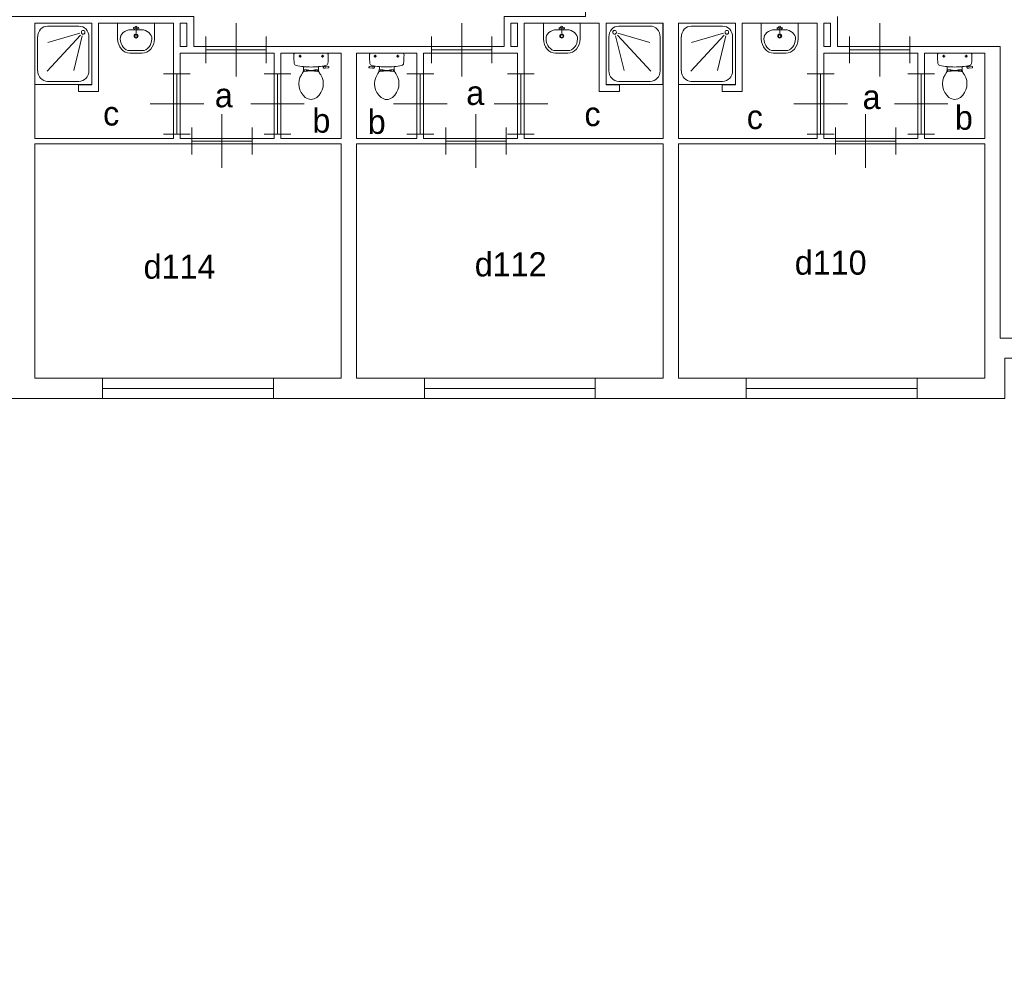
# Model space of a CAD drawing. Header units: millimetres. Extents: x -15 to 226, y -21 to 63.
# Tile 13 of 62: x 22 to 36, y 24 to 39. Entities that reach past the tile are written whole.
import ezdxf
from ezdxf.enums import TextEntityAlignment as Align

# ---------------------------------------------------------------- set-up
doc = ezdxf.new("R2010")
doc.units = ezdxf.units.MM
for name, color, linetype in [('BINNENMUUR', 7, 'Continuous'), ('BOUWKUNDE', 7, 'Continuous'), ('BUITENMUUR', 7, 'Continuous'), ('EILAND', 7, 'Continuous'), ('LABEL', 7, 'Continuous'), ('SANITAIR', 7, 'Continuous')]:
    doc.layers.add(name, color=color, linetype=linetype)
doc.styles.add('dgn000', font='dgn000.shx')

# ---------------------------------------------------------------- blocks, each defined once
blk = doc.blocks.new('202124')
at = {"layer": 'BOUWKUNDE', "color": 1, "linetype": 'Continuous', "lineweight": 0}
for p, q in [((0.45, 0), (0.45, 0.4)), ((0, -0.2), (0, 0.2)), ((0.9, -0.2), (0.9, 0.2)), ((0, 0), (0.9, 0)), ((0.45, -0.4), (0.45, 0))]:
    blk.add_line(p, q, dxfattribs=at)
blk = doc.blocks.new('202125')
at = {"layer": 'BOUWKUNDE', "color": 1, "linetype": 'Continuous', "lineweight": 0}
for p, q in [((-0.2, 0), (0.2, 0)), ((0, 0), (0, -0.9)), ((-0.4, -0.45), (0, -0.45)), ((0, -0.45), (0.4, -0.45)), ((-0.2, -0.9), (0.2, -0.9))]:
    blk.add_line(p, q, dxfattribs=at)
blk = doc.blocks.new('202126')
at = {"layer": 'BOUWKUNDE', "color": 1, "linetype": 'Continuous', "lineweight": 0}
for p, q in [((-0.2, 0), (0.2, 0)), ((0, 0), (0, -0.9)), ((-0.4, -0.45), (0, -0.45)), ((0, -0.45), (0.4, -0.45)), ((-0.2, -0.9), (0.2, -0.9))]:
    blk.add_line(p, q, dxfattribs=at)
blk = doc.blocks.new('202127')
at = {"layer": 'BOUWKUNDE', "color": 1, "linetype": 'Continuous', "lineweight": 0}
for p, q in [((0.45, 0), (0.45, 0.4)), ((0, -0.2), (0, 0.2)), ((0.9, -0.2), (0.9, 0.2)), ((0, 0), (0.9, 0)), ((0.45, -0.4), (0.45, 0))]:
    blk.add_line(p, q, dxfattribs=at)
blk = doc.blocks.new('202128')
at = {"layer": 'BOUWKUNDE', "color": 1, "linetype": 'Continuous', "lineweight": 0}
for p, q in [((-0.2, 0), (0.2, 0)), ((0, 0), (0, -0.9)), ((-0.4, -0.45), (0, -0.45)), ((0, -0.45), (0.4, -0.45)), ((-0.2, -0.9), (0.2, -0.9))]:
    blk.add_line(p, q, dxfattribs=at)
blk = doc.blocks.new('202129')
at = {"layer": 'BOUWKUNDE', "color": 1, "linetype": 'Continuous', "lineweight": 0}
for p, q in [((0.45, 0), (0.45, 0.4)), ((0, -0.2), (0, 0.2)), ((0.9, -0.2), (0.9, 0.2)), ((0, 0), (0.9, 0)), ((0.45, -0.4), (0.45, 0))]:
    blk.add_line(p, q, dxfattribs=at)
blk = doc.blocks.new('202130')
at = {"layer": 'BOUWKUNDE', "color": 1, "linetype": 'Continuous', "lineweight": 0}
for p, q in [((0.2, 0.9), (-0.2, 0.9)), ((0, 0), (0, 0.9)), ((0, 0.45), (-0.4, 0.45)), ((0.4, 0.45), (0, 0.45)), ((0.2, 0), (-0.2, 0))]:
    blk.add_line(p, q, dxfattribs=at)
blk = doc.blocks.new('202131')
at = {"layer": 'BOUWKUNDE', "color": 1, "linetype": 'Continuous', "lineweight": 0}
for p, q in [((-0.45, 0.4), (-0.45, 0)), ((-0.9, 0.2), (-0.9, -0.2)), ((0, 0.2), (0, -0.2)), ((0, 0), (-0.9, 0)), ((-0.45, 0), (-0.45, -0.4))]:
    blk.add_line(p, q, dxfattribs=at)
blk = doc.blocks.new('202132')
at = {"layer": 'BOUWKUNDE', "color": 1, "linetype": 'Continuous', "lineweight": 0}
for p, q in [((-0.2, 0), (0.2, 0)), ((0, 0), (0, -0.9)), ((-0.4, -0.45), (0, -0.45)), ((0, -0.45), (0.4, -0.45)), ((-0.2, -0.9), (0.2, -0.9))]:
    blk.add_line(p, q, dxfattribs=at)
blk = doc.blocks.new('202133')
at = {"layer": 'BOUWKUNDE', "color": 1, "linetype": 'Continuous', "lineweight": 0}
for p, q in [((-0.45, 0.4), (-0.45, 0)), ((-0.9, 0.2), (-0.9, -0.2)), ((0, 0.2), (0, -0.2)), ((0, 0), (-0.9, 0)), ((-0.45, 0), (-0.45, -0.4))]:
    blk.add_line(p, q, dxfattribs=at)
blk = doc.blocks.new('202134')
at = {"layer": 'BOUWKUNDE', "color": 1, "linetype": 'Continuous', "lineweight": 0}
for p, q in [((0.2, 0.9), (-0.2, 0.9)), ((0, 0), (0, 0.9)), ((0, 0.45), (-0.4, 0.45)), ((0.4, 0.45), (0, 0.45)), ((0.2, 0), (-0.2, 0))]:
    blk.add_line(p, q, dxfattribs=at)
blk = doc.blocks.new('202135')
at = {"layer": 'BOUWKUNDE', "color": 1, "linetype": 'Continuous', "lineweight": 0}
for p, q in [((0.45, 0), (0.45, 0.4)), ((0, -0.2), (0, 0.2)), ((0.9, -0.2), (0.9, 0.2)), ((0, 0), (0.9, 0)), ((0.45, -0.4), (0.45, 0))]:
    blk.add_line(p, q, dxfattribs=at)
blk = doc.blocks.new('20449')
at = {"layer": 'BOUWKUNDE', "color": 1, "linetype": 'Continuous', "lineweight": 0}
for p, q in [((0, -0.15), (0, 0.15)), ((2.55, -0.15), (2.55, 0.15)), ((0, 0), (2.55, 0))]:
    blk.add_line(p, q, dxfattribs=at)
blk = doc.blocks.new('20450')
at = {"layer": 'BOUWKUNDE', "color": 1, "linetype": 'Continuous', "lineweight": 0}
for p, q in [((0, -0.15), (0, 0.15)), ((2.55, -0.15), (2.55, 0.15)), ((0, 0), (2.55, 0))]:
    blk.add_line(p, q, dxfattribs=at)
blk = doc.blocks.new('20451')
at = {"layer": 'BOUWKUNDE', "color": 1, "linetype": 'Continuous', "lineweight": 0}
for p, q in [((0, -0.15), (0, 0.15)), ((2.55, -0.15), (2.55, 0.15)), ((0, 0), (2.55, 0))]:
    blk.add_line(p, q, dxfattribs=at)
blk = doc.blocks.new('DOUCHE35')
at = {"layer": 'SANITAIR', "color": 1, "linetype": 'Continuous', "lineweight": 0}
for p, q in [((-0.658, -0.046), (-0.191, -0.046)), ((-0.807, -0.711), (-0.807, -0.207)), ((-0.666, -0.72), (-0.169, -0.183)), ((-0.177, -0.152), (-0.654, -0.29)), ((-0.141, -0.192), (-0.268, -0.707)), ((-0.042, -0.207), (-0.042, -0.711)), ((-0.191, -0.872), (-0.658, -0.872))]:
    blk.add_line(p, q, dxfattribs=at)
at = {"layer": 'SANITAIR', "color": 1, "linetype": 'Continuous', "lineweight": 0, "flags": 128}
blk.add_lwpolyline([(0, -0.918), (0, 0), (-0.849, 0), (-0.849, -0.918), (0, -0.918)], dxfattribs=at)
at = {"layer": 'SANITAIR', "color": 1, "linetype": 'Continuous', "lineweight": 0}
for centre, major_axis, start_param, end_param in [((-0.658, -0.207), (0, 0.161), 0, 1.570796), ((-0.191, -0.207), (0, 0.161), 4.712389, 6.283185), ((-0.658, -0.711), (0, -0.161), 4.712389, 6.283185), ((-0.191, -0.711), (0, -0.161), 0, 1.570796)]:
    blk.add_ellipse(centre, major_axis=major_axis, ratio=0.924837, start_param=start_param, end_param=end_param, dxfattribs=at)
blk.add_ellipse((-0.128, -0.138), major_axis=(0, 0.0289), ratio=0.924837, dxfattribs=at)
blk = doc.blocks.new('22335')
at = {"color": 1, "linetype": 'Continuous', "lineweight": 0}
blk.add_blockref('DOUCHE35', (0, 0), dxfattribs=at)
blk = doc.blocks.new('DGN_COMPLEXSHAPE66')
at = {"layer": 'SANITAIR', "color": 1, "linetype": 'Continuous', "lineweight": 0}
for p, q in [((32.949, 38.16), (32.948, 38.16)), ((33.131, 38.16), (32.949, 38.16)), ((33.132, 38.16), (33.131, 38.16))]:
    blk.add_line(p, q, dxfattribs=at)
for centre, major_axis, start_param, end_param in [((32.944, 38.34), (-0.002, 0.18), 1.586336, 3.157127), ((33.136, 38.34), (-0.002, -0.18), 6.267651, 7.838442)]:
    blk.add_ellipse(centre, major_axis=major_axis, ratio=0.771034, start_param=start_param, end_param=end_param, dxfattribs=at)
blk = doc.blocks.new('DGN_COMPLEXSHAPE67')
at = {"layer": 'SANITAIR', "color": 1, "linetype": 'Continuous', "lineweight": 0}
for p, q in [((32.765, 38.57), (32.765, 38.335)), ((33.315, 38.57), (32.765, 38.57)), ((33.315, 38.335), (33.315, 38.57)), ((32.765, 38.335), (32.765, 38.335)), ((33.315, 38.335), (33.315, 38.335)), ((32.949, 38.12), (32.949, 38.12)), ((32.949, 38.12), (33.131, 38.12)), ((33.131, 38.12), (33.131, 38.12))]:
    blk.add_line(p, q, dxfattribs=at)
for centre, major_axis, start_param, end_param in [((32.944, 38.34), (-0.002, 0.22), 1.586223, 3.157014), ((33.136, 38.34), (0.002, 0.22), 3.126171, 4.696962)]:
    blk.add_ellipse(centre, major_axis=major_axis, ratio=0.812595, start_param=start_param, end_param=end_param, dxfattribs=at)
blk = doc.blocks.new('WASTB33')
at = {"layer": 'SANITAIR', "color": 1, "linetype": 'Continuous', "lineweight": 0}
for p, q in [((-0.079, -0.1), (0.079, -0.1)), ((0, -0.065), (-0.045, -0.082)), ((-0.037, -0.064), (-0.029, -0.089)), ((0, -0.065), (0, -0.153)), ((0, -0.065), (0.045, -0.082)), ((0.037, -0.064), (0.029, -0.089))]:
    blk.add_line(p, q, dxfattribs=at)
for centre, radius in [((0, -0.065), 0.0175), ((0, -0.195), 0.03), ((0, -0.195), 0.02)]:
    blk.add_circle(centre, radius, dxfattribs=at)
for centre, major_axis, start_param, end_param in [((-0.096, -0.21), (0.136, 0.04), 1.224555, 2.997882), ((0.096, -0.21), (-0.136, 0.04), 3.285304, 5.05863)]:
    blk.add_ellipse(centre, major_axis=major_axis, ratio=0.751905, start_param=start_param, end_param=end_param, dxfattribs=at)
for name in ['DGN_COMPLEXSHAPE67', 'DGN_COMPLEXSHAPE66']:
    blk.add_blockref(name, (-33.04, -38.57), dxfattribs=at)
blk = doc.blocks.new('22133')
at = {"color": 1, "linetype": 'Continuous', "lineweight": 0}
blk.add_blockref('WASTB33', (0, 0), dxfattribs=at)
blk = doc.blocks.new('TOIL2B35')
at = {"layer": 'SANITAIR', "color": 1, "linetype": 'Continuous', "lineweight": 0}
for p, q in [((0.254, 0), (-0.242, 0)), ((-0.137, -0.045), (-0.178, -0.045)), ((-0.157, -0.066), (-0.157, -0.024)), ((0.199, -0.045), (0.158, -0.045)), ((0.179, -0.065), (0.179, -0.025)), ((-0.105, -0.2), (-0.105, -0.23)), ((-0.095, -0.271), (-0.095, -0.25)), ((-0.095, -0.25), (-0.051, -0.25)), ((-0.061, -0.25), (-0.061, -0.268)), ((-0.051, -0.25), (-0.051, -0.267)), ((-0.051, -0.255), (-0.029, -0.255)), ((-0.029, -0.255), (-0.029, -0.26)), ((-0.029, -0.26), (0.041, -0.26)), ((0.041, -0.255), (0.041, -0.26)), ((0.063, -0.255), (0.041, -0.255)), ((0.063, -0.25), (0.063, -0.266)), ((0.107, -0.25), (0.063, -0.25)), ((0.073, -0.25), (0.073, -0.267)), ((0.107, -0.27), (0.107, -0.25)), ((0.117, -0.23), (0.117, -0.2)), ((0.184, -0.192), (0.189, -0.206)), ((0.187, -0.202), (0.216, -0.196)), ((0.217, -0.197), (0.214, -0.187)), ((0.268, -0.216), (0.216, -0.224)), ((0.228, -0.205), (0.265, -0.2)), ((0.27, -0.204), (0.272, -0.21))]:
    blk.add_line(p, q, dxfattribs=at)
for centre in [(-0.157, -0.045), (0.179, -0.045)]:
    blk.add_circle(centre, 0.012, dxfattribs=at)
for centre, radius, start, end in [((-0.208, -0.027), 0.0434, 141.7698, 181.0192), ((0.899, -0.028), 1.15, 180, 186.3309), ((0.22, -0.027), 0.0434, 358.9808, 38.2302), ((-0.886, -0.028), 1.15, 353.6509, 0), ((-0.211, -0.151), 0.034, 186.3309, 259.2904), ((0.006, 0.995), 1.2, 259.2904, 264.6981), ((-0.234, -0.231), 0.129, 326.1571, 0), ((-0.094, -0.292), 0.02, 96.9358, 142.58), ((0.006, 0.992), 1.198, 264.6981, 275.3019), ((0.015, -1.191), 0.926, 84.3005, 96.9358), ((0.105, -0.29), 0.02, 37.7817, 84.3005), ((0.006, 0.995), 1.2, 275.3019, 280.7271), ((0.246, -0.231), 0.129, 180, 213.8429), ((0.213, -0.2), 0.025, 195.9272, 278.4779), ((0.227, -0.195), 0.01, 191.8886, 277.2238), ((0.223, -0.151), 0.0335, 280.7271, 353.6509), ((0.266, -0.205), 0.005, 15.7398, 97.2238), ((0.268, -0.212), 0.005, 278.4779, 15.7398), ((0.087, -0.456), 0.263, 148.9077, 230.8792), ((0.247, -0.553), 0.45, 146.1571, 148.9077), ((-0.074, -0.456), 0.263, 309.1208, 31.0923), ((-0.235, -0.553), 0.45, 31.0923, 33.8429), ((0.006, -0.555), 0.135, 230.8792, 309.1208)]:
    blk.add_arc(centre, radius, start, end, dxfattribs=at)
blk = doc.blocks.new('22035')
at = {"color": 1, "linetype": 'Continuous', "lineweight": 0}
blk.add_blockref('TOIL2B35', (-0.006, 0), dxfattribs=at)
blk = doc.blocks.new('DOUCHE36')
at = {"layer": 'SANITAIR', "color": 1, "linetype": 'Continuous', "lineweight": 0}
for p, q in [((-0.658, -0.046), (-0.191, -0.046)), ((-0.807, -0.711), (-0.807, -0.207)), ((-0.666, -0.72), (-0.169, -0.183)), ((-0.177, -0.152), (-0.654, -0.29)), ((-0.141, -0.192), (-0.268, -0.707)), ((-0.042, -0.207), (-0.042, -0.711)), ((-0.191, -0.872), (-0.658, -0.872))]:
    blk.add_line(p, q, dxfattribs=at)
at = {"layer": 'SANITAIR', "color": 1, "linetype": 'Continuous', "lineweight": 0, "flags": 128}
blk.add_lwpolyline([(0, -0.918), (0, 0), (-0.849, 0), (-0.849, -0.918), (0, -0.918)], dxfattribs=at)
at = {"layer": 'SANITAIR', "color": 1, "linetype": 'Continuous', "lineweight": 0}
for centre, major_axis, start_param, end_param in [((-0.658, -0.207), (0, 0.161), 0, 1.570796), ((-0.191, -0.207), (0, 0.161), 4.712389, 6.283185), ((-0.658, -0.711), (0, -0.161), 4.712389, 6.283185), ((-0.191, -0.711), (0, -0.161), 0, 1.570796)]:
    blk.add_ellipse(centre, major_axis=major_axis, ratio=0.924837, start_param=start_param, end_param=end_param, dxfattribs=at)
blk.add_ellipse((-0.128, -0.138), major_axis=(0, 0.0289), ratio=0.924837, dxfattribs=at)
blk = doc.blocks.new('22336')
at = {"color": 1, "linetype": 'Continuous', "lineweight": 0}
blk.add_blockref('DOUCHE36', (0, 0), dxfattribs=at)
blk = doc.blocks.new('DGN_COMPLEXSHAPE68')
at = {"layer": 'SANITAIR', "color": 1, "linetype": 'Continuous', "lineweight": 0}
for p, q in [((23.349, 38.16), (23.348, 38.16)), ((23.531, 38.16), (23.349, 38.16)), ((23.532, 38.16), (23.531, 38.16))]:
    blk.add_line(p, q, dxfattribs=at)
for centre, major_axis, start_param, end_param in [((23.344, 38.34), (-0.002, 0.18), 1.586336, 3.157127), ((23.536, 38.34), (-0.002, -0.18), 6.267651, 7.838442)]:
    blk.add_ellipse(centre, major_axis=major_axis, ratio=0.771034, start_param=start_param, end_param=end_param, dxfattribs=at)
blk = doc.blocks.new('DGN_COMPLEXSHAPE69')
at = {"layer": 'SANITAIR', "color": 1, "linetype": 'Continuous', "lineweight": 0}
for p, q in [((23.165, 38.57), (23.165, 38.335)), ((23.715, 38.57), (23.165, 38.57)), ((23.715, 38.335), (23.715, 38.57)), ((23.165, 38.335), (23.165, 38.335)), ((23.715, 38.335), (23.715, 38.335)), ((23.349, 38.12), (23.349, 38.12)), ((23.349, 38.12), (23.531, 38.12)), ((23.531, 38.12), (23.531, 38.12))]:
    blk.add_line(p, q, dxfattribs=at)
for centre, major_axis, start_param, end_param in [((23.344, 38.34), (-0.002, 0.22), 1.586223, 3.157014), ((23.536, 38.34), (0.002, 0.22), 3.126171, 4.696962)]:
    blk.add_ellipse(centre, major_axis=major_axis, ratio=0.812595, start_param=start_param, end_param=end_param, dxfattribs=at)
blk = doc.blocks.new('WASTB34')
at = {"layer": 'SANITAIR', "color": 1, "linetype": 'Continuous', "lineweight": 0}
for p, q in [((-0.079, -0.1), (0.079, -0.1)), ((0, -0.065), (-0.045, -0.082)), ((-0.037, -0.064), (-0.029, -0.089)), ((0, -0.065), (0, -0.153)), ((0, -0.065), (0.045, -0.082)), ((0.037, -0.064), (0.029, -0.089))]:
    blk.add_line(p, q, dxfattribs=at)
for centre, radius in [((0, -0.065), 0.0175), ((0, -0.195), 0.03), ((0, -0.195), 0.02)]:
    blk.add_circle(centre, radius, dxfattribs=at)
for centre, major_axis, start_param, end_param in [((-0.096, -0.21), (0.136, 0.04), 1.224555, 2.997882), ((0.096, -0.21), (-0.136, 0.04), 3.285304, 5.05863)]:
    blk.add_ellipse(centre, major_axis=major_axis, ratio=0.751905, start_param=start_param, end_param=end_param, dxfattribs=at)
for name in ['DGN_COMPLEXSHAPE69', 'DGN_COMPLEXSHAPE68']:
    blk.add_blockref(name, (-23.44, -38.57), dxfattribs=at)
blk = doc.blocks.new('22134')
at = {"color": 1, "linetype": 'Continuous', "lineweight": 0}
blk.add_blockref('WASTB34', (0, 0), dxfattribs=at)
blk = doc.blocks.new('TOIL2B36')
at = {"layer": 'SANITAIR', "color": 1, "linetype": 'Continuous', "lineweight": 0}
for p, q in [((0.254, 0), (-0.242, 0)), ((-0.137, -0.045), (-0.178, -0.045)), ((-0.157, -0.066), (-0.157, -0.024)), ((0.199, -0.045), (0.158, -0.045)), ((0.179, -0.065), (0.179, -0.025)), ((-0.105, -0.2), (-0.105, -0.23)), ((-0.095, -0.271), (-0.095, -0.25)), ((-0.095, -0.25), (-0.051, -0.25)), ((-0.061, -0.25), (-0.061, -0.268)), ((-0.051, -0.25), (-0.051, -0.267)), ((-0.051, -0.255), (-0.029, -0.255)), ((-0.029, -0.255), (-0.029, -0.26)), ((-0.029, -0.26), (0.041, -0.26)), ((0.041, -0.255), (0.041, -0.26)), ((0.063, -0.255), (0.041, -0.255)), ((0.063, -0.25), (0.063, -0.266)), ((0.107, -0.25), (0.063, -0.25)), ((0.073, -0.25), (0.073, -0.267)), ((0.107, -0.27), (0.107, -0.25)), ((0.117, -0.23), (0.117, -0.2)), ((0.184, -0.192), (0.189, -0.206)), ((0.187, -0.202), (0.216, -0.196)), ((0.217, -0.197), (0.214, -0.187)), ((0.268, -0.216), (0.216, -0.224)), ((0.228, -0.205), (0.265, -0.2)), ((0.27, -0.204), (0.272, -0.21))]:
    blk.add_line(p, q, dxfattribs=at)
for centre in [(-0.157, -0.045), (0.179, -0.045)]:
    blk.add_circle(centre, 0.012, dxfattribs=at)
for centre, radius, start, end in [((-0.208, -0.027), 0.0434, 141.7698, 181.0192), ((0.899, -0.028), 1.15, 180, 186.3309), ((0.22, -0.027), 0.0434, 358.9808, 38.2302), ((-0.886, -0.028), 1.15, 353.6509, 0), ((-0.211, -0.151), 0.034, 186.3309, 259.2904), ((0.006, 0.995), 1.2, 259.2904, 264.6981), ((-0.234, -0.231), 0.129, 326.1571, 0), ((-0.094, -0.292), 0.02, 96.9358, 142.58), ((0.006, 0.992), 1.198, 264.6981, 275.3019), ((0.015, -1.191), 0.926, 84.3005, 96.9358), ((0.105, -0.29), 0.02, 37.7817, 84.3005), ((0.006, 0.995), 1.2, 275.3019, 280.7271), ((0.246, -0.231), 0.129, 180, 213.8429), ((0.213, -0.2), 0.025, 195.9272, 278.4779), ((0.227, -0.195), 0.01, 191.8886, 277.2238), ((0.223, -0.151), 0.0335, 280.7271, 353.6509), ((0.266, -0.205), 0.005, 15.7398, 97.2238), ((0.268, -0.212), 0.005, 278.4779, 15.7398), ((0.087, -0.456), 0.263, 148.9077, 230.8792), ((0.247, -0.553), 0.45, 146.1571, 148.9077), ((-0.074, -0.456), 0.263, 309.1208, 31.0923), ((-0.235, -0.553), 0.45, 31.0923, 33.8429), ((0.006, -0.555), 0.135, 230.8792, 309.1208)]:
    blk.add_arc(centre, radius, start, end, dxfattribs=at)
blk = doc.blocks.new('22036')
at = {"color": 1, "linetype": 'Continuous', "lineweight": 0}
blk.add_blockref('TOIL2B36', (-0.006, 0), dxfattribs=at)
blk = doc.blocks.new('DOUCHE37')
at = {"layer": 'SANITAIR', "color": 1, "linetype": 'Continuous', "lineweight": 0}
for p, q in [((0.658, -0.046), (0.191, -0.046)), ((0.042, -0.207), (0.042, -0.711)), ((0.141, -0.192), (0.268, -0.707)), ((0.666, -0.72), (0.169, -0.183)), ((0.177, -0.152), (0.654, -0.29)), ((0.807, -0.711), (0.807, -0.207)), ((0.191, -0.872), (0.658, -0.872))]:
    blk.add_line(p, q, dxfattribs=at)
at = {"layer": 'SANITAIR', "color": 1, "linetype": 'Continuous', "lineweight": 0, "flags": 128}
blk.add_lwpolyline([(0, -0.918), (0, 0), (0.849, 0), (0.849, -0.918), (0, -0.918)], dxfattribs=at)
at = {"layer": 'SANITAIR', "color": 1, "linetype": 'Continuous', "lineweight": 0}
for centre, major_axis, start_param, end_param in [((0.191, -0.207), (0, 0.161), 0, 1.570796), ((0.658, -0.207), (0, -0.161), 1.570796, 3.141593), ((0.191, -0.711), (0, -0.161), 4.712389, 6.283185), ((0.658, -0.711), (0, -0.161), 0, 1.570796)]:
    blk.add_ellipse(centre, major_axis=major_axis, ratio=0.924837, start_param=start_param, end_param=end_param, dxfattribs=at)
blk.add_ellipse((0.128, -0.138), major_axis=(0, 0.0289), ratio=0.924837, dxfattribs=at)
blk = doc.blocks.new('22337')
at = {"color": 1, "linetype": 'Continuous', "lineweight": 0}
blk.add_blockref('DOUCHE37', (0, 0), dxfattribs=at)
blk = doc.blocks.new('DGN_COMPLEXSHAPE70')
at = {"layer": 'SANITAIR', "color": 1, "linetype": 'Continuous', "lineweight": 0}
for p, q in [((29.698, 38.16), (29.699, 38.16)), ((29.699, 38.16), (29.881, 38.16)), ((29.881, 38.16), (29.882, 38.16))]:
    blk.add_line(p, q, dxfattribs=at)
for centre, major_axis, start_param, end_param in [((29.694, 38.34), (0.002, -0.18), 4.727929, 6.29872), ((29.886, 38.34), (0.002, 0.18), 3.126058, 4.696849)]:
    blk.add_ellipse(centre, major_axis=major_axis, ratio=0.771034, start_param=start_param, end_param=end_param, dxfattribs=at)
blk = doc.blocks.new('DGN_COMPLEXSHAPE71')
at = {"layer": 'SANITAIR', "color": 1, "linetype": 'Continuous', "lineweight": 0}
for p, q in [((29.515, 38.335), (29.515, 38.57)), ((29.515, 38.57), (30.065, 38.57)), ((30.065, 38.57), (30.065, 38.335)), ((29.515, 38.335), (29.515, 38.335)), ((30.065, 38.335), (30.065, 38.335)), ((29.881, 38.12), (29.699, 38.12)), ((29.699, 38.12), (29.699, 38.12)), ((29.881, 38.12), (29.881, 38.12))]:
    blk.add_line(p, q, dxfattribs=at)
for centre, major_axis, start_param, end_param in [((29.694, 38.34), (-0.002, 0.22), 1.586223, 3.157014), ((29.886, 38.34), (0.002, 0.22), 3.126171, 4.696962)]:
    blk.add_ellipse(centre, major_axis=major_axis, ratio=0.812595, start_param=start_param, end_param=end_param, dxfattribs=at)
blk = doc.blocks.new('WASTB35')
at = {"layer": 'SANITAIR', "color": 1, "linetype": 'Continuous', "lineweight": 0}
for p, q in [((0.079, -0.1), (-0.079, -0.1)), ((0, -0.065), (-0.045, -0.082)), ((-0.037, -0.064), (-0.029, -0.089)), ((0, -0.065), (0, -0.153)), ((0, -0.065), (0.045, -0.082)), ((0.037, -0.064), (0.029, -0.089))]:
    blk.add_line(p, q, dxfattribs=at)
for centre, radius in [((0, -0.065), 0.0175), ((0, -0.195), 0.03), ((0, -0.195), 0.02)]:
    blk.add_circle(centre, radius, dxfattribs=at)
for centre, major_axis, start_param, end_param in [((-0.096, -0.21), (0.136, 0.04), 1.224555, 2.997882), ((0.096, -0.21), (-0.136, 0.04), 3.285304, 5.05863)]:
    blk.add_ellipse(centre, major_axis=major_axis, ratio=0.751905, start_param=start_param, end_param=end_param, dxfattribs=at)
for name in ['DGN_COMPLEXSHAPE71', 'DGN_COMPLEXSHAPE70']:
    blk.add_blockref(name, (-29.79, -38.57), dxfattribs=at)
blk = doc.blocks.new('22135')
at = {"color": 1, "linetype": 'Continuous', "lineweight": 0}
blk.add_blockref('WASTB35', (0, 0), dxfattribs=at)
blk = doc.blocks.new('TOIL2B37')
at = {"layer": 'SANITAIR', "color": 1, "linetype": 'Continuous', "lineweight": 0}
for p, q in [((-0.254, 0), (0.242, 0)), ((-0.199, -0.045), (-0.158, -0.045)), ((-0.179, -0.065), (-0.179, -0.025)), ((0.137, -0.045), (0.178, -0.045)), ((0.157, -0.066), (0.157, -0.024)), ((-0.27, -0.204), (-0.272, -0.21)), ((-0.268, -0.216), (-0.216, -0.224)), ((-0.228, -0.205), (-0.265, -0.2)), ((-0.217, -0.197), (-0.214, -0.187)), ((-0.187, -0.202), (-0.216, -0.196)), ((-0.184, -0.192), (-0.189, -0.206)), ((-0.117, -0.23), (-0.117, -0.2)), ((-0.107, -0.25), (-0.063, -0.25)), ((-0.107, -0.27), (-0.107, -0.25)), ((-0.073, -0.25), (-0.073, -0.267)), ((-0.063, -0.25), (-0.063, -0.266)), ((-0.063, -0.255), (-0.041, -0.255)), ((-0.041, -0.255), (-0.041, -0.26)), ((0.029, -0.26), (-0.041, -0.26)), ((0.051, -0.255), (0.029, -0.255)), ((0.029, -0.255), (0.029, -0.26)), ((0.095, -0.25), (0.051, -0.25)), ((0.051, -0.25), (0.051, -0.267)), ((0.061, -0.25), (0.061, -0.268)), ((0.095, -0.271), (0.095, -0.25)), ((0.105, -0.2), (0.105, -0.23))]:
    blk.add_line(p, q, dxfattribs=at)
at = {"layer": 'SANITAIR', "color": 1, "linetype": 'Continuous', "lineweight": 0, "flags": 128}
for points in [[(-0.264, -0.028, -0.172952), (-0.254, 0)], [(-0.257, -0.155, -0.02771), (-0.264, -0.028)], [(0.242, 0, -0.172952), (0.251, -0.028)], [(0.251, -0.028, -0.027631), (0.244, -0.155)], [(-0.268, -0.217, -0.451842), (-0.272, -0.21)], [(-0.271, -0.204, -0.371321), (-0.265, -0.2)], [(-0.23, -0.184, -0.329382), (-0.257, -0.155)], [(-0.117, -0.2, -0.023676), (-0.23, -0.184)], [(-0.217, -0.197, -0.390563), (-0.228, -0.205)], [(-0.189, -0.207, -0.376626), (-0.217, -0.224)], [(-0.117, -0.231, -0.14875), (-0.139, -0.303)], [(-0.121, -0.278, -0.205811), (-0.107, -0.27)], [(0.104, -0.2, -0.046301), (-0.117, -0.2)], [(-0.107, -0.27, -0.055188), (0.097, -0.272)], [(0.097, -0.272, -0.201836), (0.11, -0.28)], [(0.217, -0.184, -0.0236), (0.105, -0.2)], [(0.127, -0.303, -0.14875), (0.105, -0.231)], [(0.244, -0.155, -0.329555), (0.217, -0.184)], [(-0.091, -0.66, -0.373743), (-0.15, -0.321)], [(-0.15, -0.321, -0.012002), (-0.139, -0.303)], [(0.138, -0.321, -0.373743), (0.079, -0.66)], [(0.127, -0.303, -0.012002), (0.138, -0.321)], [(0.079, -0.66, -0.355306), (-0.091, -0.66)]]:
    blk.add_lwpolyline(points, format="xyb", dxfattribs=at)
at = {"layer": 'SANITAIR', "color": 1, "linetype": 'Continuous', "lineweight": 0}
for centre in [(-0.179, -0.045), (0.157, -0.045)]:
    blk.add_circle(centre, 0.012, dxfattribs=at)
blk = doc.blocks.new('22037')
at = {"color": 1, "linetype": 'Continuous', "lineweight": 0}
blk.add_blockref('TOIL2B37', (0.006, 0), dxfattribs=at)
blk = doc.blocks.new('AnonymousCell')
at = {"layer": 'EILAND', "color": 1, "linetype": 'Continuous', "lineweight": 13, "flags": 128}
for points in [[(-1.9, 15.235), (-1.9, 15.585), (-1.8, 15.585), (-1.8, 15.235), (-1.9, 15.235)], [(3.03, 15.235), (3.03, 15.585), (3.13, 15.585), (3.13, 15.235), (3.03, 15.235)], [(7.7, 15.235), (7.7, 15.585), (7.8, 15.585), (7.8, 15.235), (7.7, 15.235)], [(13.6, -8.585), (13.6, -9.985), (-10.4, -9.985), (-10.4, -10.585), (-13, -10.585), (-13, 8.515), (-13.67, 8.515), (-13.67, 9.985), (10.4, 9.985), (10.4, 10.585), (13, 10.585), (13, -8.585), (13.6, -8.585)]]:
    blk.add_lwpolyline(points, dxfattribs=at)

msp = doc.modelspace()

# ---------------------------------------------------------------- linework, layer by layer
at = {"layer": 'BINNENMUUR', "color": 1, "linetype": 'Continuous', "lineweight": 13, "flags": 128}
for points in [[(13.48, 38.67), (13.48, 40.27), (14.7, 40.27), (14.7, 40.72), (19.33, 40.72), (19.33, 40.27), (24.3, 40.27), (24.3, 40.72), (28.93, 40.72), (28.93, 40.27), (30.142, 40.27), (30.142, 38.67), (28.93, 38.67), (28.93, 38.22), (24.3, 38.22), (24.3, 38.67), (19.33, 38.67), (19.33, 38.22), (14.7, 38.22), (14.7, 38.67), (13.48, 38.67)], [(33.9, 38.67), (33.9, 38.22), (36.33, 38.22), (36.33, 33.87), (38.48, 33.87), (38.48, 38.67)], [(24, 38.57), (24, 36.85), (21.93, 36.85), (21.93, 38.57), (22.78, 38.57), (22.78, 37.65), (22.58, 37.65), (22.58, 37.55), (22.88, 37.55), (22.88, 38.57), (24, 38.57)], [(31.3, 38.57), (31.3, 36.85), (29.23, 36.85), (29.23, 38.57), (30.35, 38.57), (30.35, 37.55), (30.65, 37.55), (30.65, 37.65), (30.45, 37.65), (30.45, 38.57), (31.3, 38.57)], [(33.6, 38.57), (33.6, 36.85), (31.53, 36.85), (31.53, 38.57), (31.955, 38.57), (32.229, 38.57), (32.38, 38.57), (32.38, 37.65), (32.18, 37.65), (32.18, 37.55), (32.48, 37.55), (32.48, 38.57), (33.6, 38.57)], [(24.1, 38.12), (25.5, 38.12), (25.5, 36.85), (24.1, 36.85), (24.1, 38.12)], [(26.5, 38.12), (26.5, 36.85), (25.6, 36.85), (25.6, 38.12), (26.5, 38.12)], [(26.73, 38.12), (27.63, 38.12), (27.63, 36.85), (26.73, 36.85), (26.73, 38.12)], [(27.73, 36.85), (27.73, 38.12), (29.13, 38.12), (29.13, 36.85), (27.73, 36.85)], [(33.7, 38.12), (35.1, 38.12), (35.1, 36.85), (33.7, 36.85), (33.7, 38.12)], [(35.2, 36.85), (35.2, 38.12), (36.1, 38.12), (36.1, 36.85), (35.2, 36.85)], [(21.93, 33.27), (21.93, 36.77), (26.5, 36.77), (26.5, 33.27), (21.93, 33.27)], [(26.73, 36.77), (31.3, 36.77), (31.3, 33.27), (26.73, 33.27), (26.73, 36.77)], [(31.53, 36.77), (36.1, 36.77), (36.1, 33.27), (31.53, 33.27), (31.53, 36.77)]]:
    msp.add_lwpolyline(points, dxfattribs=at)

# ---------------------------------------------------------------- block references
at = {"color": 1, "linetype": 'Continuous', "lineweight": 0}
for name, p in [('22336', (22.78, 38.57)), ('22134', (23.44, 38.57)), ('202135', (24.482, 38.17)), ('202131', (28.748, 38.17)), ('22135', (29.79, 38.57)), ('22337', (30.45, 38.57)), ('22335', (32.38, 38.57)), ('22133', (33.04, 38.57)), ('202124', (34.082, 38.17)), ('22036', (26.05, 38.12)), ('22037', (27.18, 38.12)), ('22035', (35.65, 38.12)), ('202134', (24.05, 36.914)), ('202132', (25.55, 37.814)), ('202128', (27.68, 37.814)), ('202130', (29.18, 36.914)), ('202126', (33.65, 37.814)), ('202125', (35.15, 37.814)), ('202133', (25.17, 36.81)), ('202129', (28.06, 36.81)), ('202127', (33.87, 36.81)), ('20449', (22.94, 33.12)), ('20450', (27.74, 33.12)), ('20451', (32.54, 33.12))]:
    msp.add_blockref(name, p, dxfattribs=at)
at = {"layer": 'BUITENMUUR', "color": 1, "linetype": 'Continuous', "lineweight": 30}
msp.add_blockref('AnonymousCell', (26, 22.985), dxfattribs=at)

# ---------------------------------------------------------------- texts
at = {"layer": 'LABEL', "color": 1, "linetype": 'Continuous', "lineweight": 0, "style": 'dgn000'}
for s, p in [('a', (28.365, 37.528)), ('a', (24.615, 37.493)), ('a', (34.276, 37.467)), ('c', (22.949, 37.221)), ('b', (26.071, 37.115)), ('b', (26.896, 37.097)), ('c', (30.128, 37.212)), ('b', (35.653, 37.159)), ('c', (32.549, 37.168)), ('d114', (23.553, 34.936)), ('d112', (28.492, 34.971)), ('d110', (33.265, 34.996))]:
    msp.add_text(s, height=0.36, dxfattribs=at).set_placement(p, align=Align.MIDDLE_LEFT)

doc.saveas('drawing.dxf')
